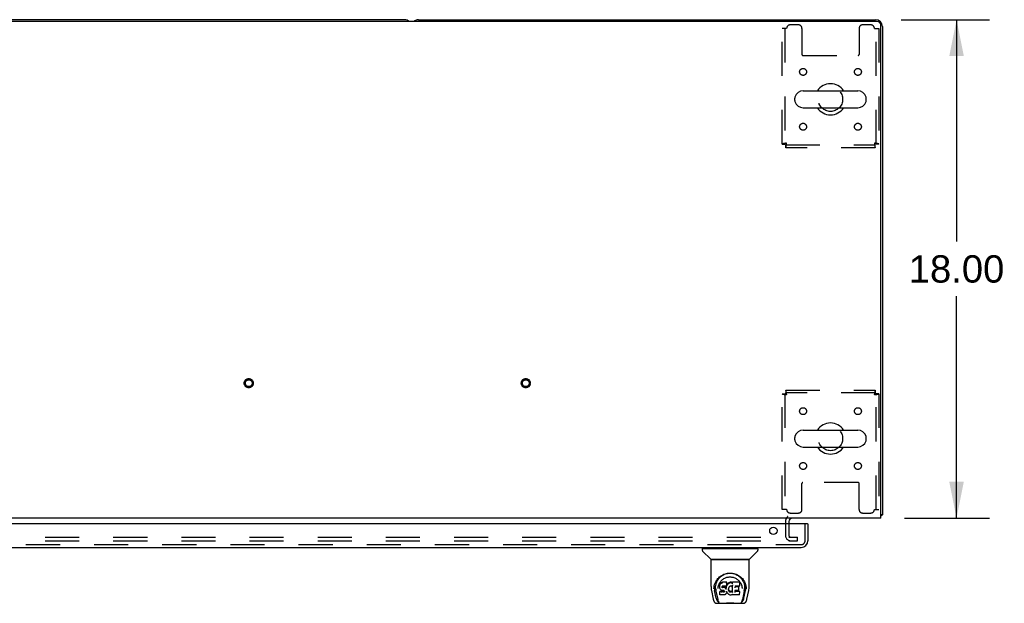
# Model space of a CAD drawing. Header units: inches. Extents: x 0 to 224, y 0 to 145.
# Tile 79 of 89: x 113 to 149, y 103 to 124. Entities that reach past the tile are written whole.
import ezdxf

# ---------------------------------------------------------------- set-up
doc = ezdxf.new("R2010")
doc.units = ezdxf.units.IN
doc.header["$LTSCALE"] = 12.302632
doc.header["$MEASUREMENT"] = 0
doc.linetypes.add('HIDDEN', pattern=[0.2, 0.1, -0.1])
doc.layers.get('0').update_dxf_attribs({"linetype": 'CONTINUOUS'})
for name, color, linetype in [('DEFAULT_2', 8, 'HIDDEN'), ('DIMENSIONS', 7, 'CONTINUOUS'), ('MAIN_DOOR_ASSEMBLY', 7, 'CONTINUOUS')]:
    doc.layers.add(name, color=color, linetype=linetype)
doc.styles.get("Standard").update_dxf_attribs({"font": 'arial.ttf'})
doc.dimstyles.new('DIMSTYLE_1', dxfattribs={"dimtxt": 0.986842, "dimasz": 1.315789, "dimexe": 0.09, "dimexo": 0.07, "dimgap": 0.0375, "dimtad": 0, "dimtih": 1, "dimtoh": 1, "dimzin": 4, "dimdsep": 46, "dimtxsty": 'Standard', "dimblk": '_FILLED', "dimblk1": '_FILLED', "dimblk2": '_FILLED', "dimcen": 0.09, "dimadec": 3, "dimazin": 1, "dimtfac": 1, "dimtdec": 3, "dimtofl": 0, "dimtmove": 0, "dimatfit": 3, "dimldrblk": '_FILLED', "dimfxl": 0, "dimtolj": 1, "dimtzin": 4, "dimarcsym": 0})

# ---------------------------------------------------------------- blocks, each defined once
blk = doc.blocks.new('_FILLED')
at = {"color": 0, "linetype": 'ByBlock'}
blk.add_solid([(0, 0), (-1, 0.2), (-1, -0.2)], dxfattribs=at)
blk = doc.blocks.new('*D2')
at = {"layer": 'DIMENSIONS', "color": 2, "linetype": 'Continuous'}
for p, q in [((144.815, 123.615), (148.003, 123.615)), ((146.819, 123.615), (146.819, 115.602)), ((146.819, 105.615), (146.819, 113.628)), ((144.94, 105.615), (148.003, 105.615))]:
    blk.add_line(p, q, dxfattribs=at)
at = {"layer": 'DIMENSIONS', "color": 2, "linetype": 'Continuous', "xscale": 1.3157894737, "yscale": 1.3157894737, "zscale": 1.3157894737}
for p, rotation in [((146.819, 123.615), 90), ((146.819, 105.615), 270)]:
    blk.add_blockref('_FILLED', p, dxfattribs=dict(at, rotation=rotation))
at = {"layer": 'DIMENSIONS', "color": 2, "linetype": 'Continuous', "insert": (146.819, 115.108), "char_height": 0.9868, "width": 3.44844, "attachment_point": 2, "line_spacing_factor": 0.9}
blk.add_mtext('18.00', dxfattribs=at)

msp = doc.modelspace()

# ---------------------------------------------------------------- linework, layer by layer
at = {"color": 7, "linetype": 'Continuous'}
for p, q in [((143.956, 123.552), (44.831, 123.552)), ((126.894, 123.615), (94.644, 123.615)), ((127.394, 123.615), (143.894, 123.615)), ((144.081, 105.615), (144.081, 123.427)), ((144.144, 123.365), (144.144, 105.74)), ((141.281, 121.046), (143.256, 121.046)), ((140.981, 120.696), (140.981, 120.783)), ((143.556, 120.696), (143.556, 120.783)), ((141.281, 120.434), (143.256, 120.434)), ((141.281, 108.796), (143.256, 108.796)), ((140.981, 108.446), (140.981, 108.533)), ((143.556, 108.446), (143.556, 108.533)), ((141.281, 108.184), (143.256, 108.184)), ((144.081, 105.615), (44.706, 105.615)), ((144.144, 105.74), (144.081, 105.74)), ((140.769, 105.49), (140.769, 105.411))]:
    msp.add_line(p, q, dxfattribs=at)
for points in [[(144.083, 105.702), (144.085, 105.704), (144.088, 105.706), (144.091, 105.708), (144.094, 105.71), (144.097, 105.711), (144.101, 105.713), (144.105, 105.715), (144.109, 105.716), (144.113, 105.718), (144.12, 105.72)], [(144.12, 105.72), (144.123, 105.722), (144.127, 105.723), (144.129, 105.724), (144.132, 105.726), (144.135, 105.727), (144.137, 105.728), (144.139, 105.73), (144.14, 105.731), (144.142, 105.733), (144.143, 105.735), (144.143, 105.736), (144.144, 105.738), (144.144, 105.74)]]:
    msp.add_lwpolyline(points, dxfattribs=at)
for centre, radius, start, end in [((126.894, 123.365), 0.25, 48.5954, 90), ((127.394, 123.365), 0.25, 90, 131.4046), ((143.894, 123.365), 0.25, 0, 90), ((143.956, 123.427), 0.125, 0, 90), ((142.269, 120.74), 0.562, 32.956, 147.044), ((141.281, 120.74), 0.306, 90, 164.3697), ((143.256, 120.74), 0.306, 15.6303, 90), ((141.125, 120.783), 0.144, 164.3697, 180), ((141.125, 120.696), 0.144, 180, 195.6303), ((141.281, 120.74), 0.306, 195.6303, 270), ((143.256, 120.74), 0.306, 270, 344.3697), ((143.413, 120.783), 0.144, 0, 15.6303), ((143.413, 120.696), 0.144, 344.3697, 360), ((142.269, 120.74), 0.562, 212.9567, 327.0433), ((141.281, 108.49), 0.306, 90, 164.3697), ((142.269, 108.49), 0.562, 32.956, 147.044), ((143.256, 108.49), 0.306, 15.6303, 90), ((141.125, 108.533), 0.144, 164.3697, 180), ((141.125, 108.446), 0.144, 180, 195.6303), ((143.413, 108.533), 0.144, 0, 15.6303), ((143.413, 108.446), 0.144, 344.3697, 360), ((141.281, 108.49), 0.306, 195.6303, 270), ((142.269, 108.49), 0.562, 212.9567, 327.0433), ((143.256, 108.49), 0.306, 270, 344.3697), ((140.894, 105.49), 0.125, 90, 180)]:
    msp.add_arc(centre, radius, start, end, dxfattribs=at)
at = {"layer": 'DEFAULT_2', "color": 8, "linetype": 'HIDDEN'}
for p, q in [((141.113, 123.427), (140.811, 123.427)), ((143.727, 123.427), (143.425, 123.427)), ((140.686, 123.302), (140.519, 123.302)), ((140.519, 119.124), (140.519, 123.302)), ((140.623, 123.302), (140.623, 119.124)), ((141.238, 123.302), (141.238, 122.357)), ((143.3, 123.302), (143.3, 122.357)), ((143.852, 123.302), (144.019, 123.302)), ((143.915, 119.124), (143.915, 123.302)), ((144.019, 123.302), (144.019, 119.124)), ((141.268, 122.327), (143.27, 122.327)), ((140.519, 119.124), (140.623, 119.124)), ((140.653, 119.094), (143.885, 119.094)), ((140.653, 118.99), (140.653, 119.094)), ((143.885, 118.99), (143.885, 119.094)), ((144.019, 119.124), (143.915, 119.124)), ((143.885, 118.99), (140.653, 118.99)), ((140.653, 110.24), (143.885, 110.24)), ((140.653, 110.24), (140.653, 110.136)), ((143.885, 110.24), (143.885, 110.136)), ((140.519, 110.106), (140.623, 110.106)), ((140.519, 105.927), (140.519, 110.106)), ((140.623, 110.106), (140.623, 105.927)), ((143.885, 110.136), (140.653, 110.136)), ((144.019, 110.106), (143.915, 110.106)), ((143.915, 105.927), (143.915, 110.106)), ((144.019, 110.106), (144.019, 105.927)), ((141.238, 105.927), (141.238, 106.872)), ((143.27, 106.902), (141.268, 106.902)), ((143.3, 105.927), (143.3, 106.872)), ((140.686, 105.927), (140.519, 105.927)), ((143.852, 105.927), (144.019, 105.927)), ((140.811, 105.802), (141.113, 105.802)), ((143.425, 105.802), (143.727, 105.802)), ((140.644, 105.49), (140.644, 104.99)), ((140.769, 105.411), (140.769, 104.99)), ((111.456, 104.927), (140.738, 104.927)), ((140.765, 104.927), (141.081, 104.927)), ((141.081, 104.802), (141.081, 104.927)), ((111.456, 104.802), (140.738, 104.802)), ((140.765, 104.802), (141.081, 104.802))]:
    msp.add_line(p, q, dxfattribs=at)
for points in [[(140.686, 119.157), (140.667, 119.154), (140.649, 119.152), (140.631, 119.15), (140.613, 119.147), (140.597, 119.145), (140.582, 119.143), (140.568, 119.14), (140.555, 119.138), (140.544, 119.136), (140.535, 119.133), (140.528, 119.131), (140.523, 119.128), (140.52, 119.126), (140.519, 119.124)], [(140.686, 119.157), (140.679, 119.154), (140.672, 119.152), (140.665, 119.15), (140.659, 119.147), (140.652, 119.145), (140.647, 119.143), (140.641, 119.14), (140.637, 119.138), (140.633, 119.136), (140.629, 119.133), (140.626, 119.131), (140.624, 119.128), (140.623, 119.126), (140.623, 119.124)], [(140.653, 119.094), (140.655, 119.094), (140.658, 119.095), (140.66, 119.097), (140.662, 119.1), (140.665, 119.103), (140.667, 119.108), (140.669, 119.112), (140.672, 119.117), (140.674, 119.123), (140.676, 119.129), (140.679, 119.136), (140.681, 119.143), (140.684, 119.15), (140.686, 119.157)], [(140.653, 118.99), (140.655, 118.991), (140.658, 118.994), (140.66, 118.999), (140.662, 119.006), (140.665, 119.015), (140.667, 119.026), (140.669, 119.039), (140.672, 119.053), (140.674, 119.068), (140.676, 119.084), (140.679, 119.102), (140.681, 119.12), (140.684, 119.138), (140.686, 119.157)], [(144.019, 119.124), (144.018, 119.126), (144.015, 119.128), (144.01, 119.131), (144.002, 119.133), (143.993, 119.136), (143.982, 119.138), (143.97, 119.14), (143.956, 119.143), (143.941, 119.145), (143.924, 119.147), (143.907, 119.15), (143.889, 119.152), (143.871, 119.154), (143.852, 119.157)], [(143.852, 119.157), (143.854, 119.15), (143.857, 119.143), (143.859, 119.136), (143.861, 119.129), (143.864, 119.123), (143.866, 119.117), (143.868, 119.112), (143.871, 119.108), (143.873, 119.103), (143.875, 119.1), (143.878, 119.097), (143.88, 119.095), (143.883, 119.094), (143.885, 119.094)], [(143.915, 119.124), (143.914, 119.126), (143.913, 119.128), (143.911, 119.131), (143.909, 119.133), (143.905, 119.136), (143.901, 119.138), (143.896, 119.14), (143.891, 119.143), (143.885, 119.145), (143.879, 119.147), (143.873, 119.15), (143.866, 119.152), (143.859, 119.154), (143.852, 119.157)], [(143.852, 119.157), (143.854, 119.138), (143.857, 119.12), (143.859, 119.102), (143.861, 119.084), (143.864, 119.068), (143.866, 119.053), (143.868, 119.039), (143.871, 119.026), (143.873, 119.015), (143.875, 119.006), (143.878, 118.999), (143.88, 118.994), (143.883, 118.991), (143.885, 118.99)], [(140.686, 110.073), (140.684, 110.091), (140.681, 110.11), (140.679, 110.128), (140.676, 110.145), (140.674, 110.162), (140.672, 110.177), (140.669, 110.191), (140.667, 110.203), (140.665, 110.214), (140.662, 110.223), (140.66, 110.23), (140.658, 110.236), (140.655, 110.239), (140.653, 110.24)], [(143.885, 110.24), (143.883, 110.239), (143.88, 110.236), (143.878, 110.23), (143.875, 110.223), (143.873, 110.214), (143.871, 110.203), (143.868, 110.191), (143.866, 110.177), (143.864, 110.162), (143.861, 110.145), (143.859, 110.128), (143.857, 110.11), (143.854, 110.091), (143.852, 110.073)], [(140.519, 110.106), (140.52, 110.103), (140.523, 110.101), (140.528, 110.099), (140.535, 110.096), (140.544, 110.094), (140.555, 110.092), (140.568, 110.089), (140.582, 110.087), (140.597, 110.085), (140.613, 110.082), (140.631, 110.08), (140.649, 110.077), (140.667, 110.075), (140.686, 110.073)], [(140.623, 110.106), (140.623, 110.103), (140.624, 110.101), (140.626, 110.099), (140.629, 110.096), (140.633, 110.094), (140.637, 110.092), (140.641, 110.089), (140.647, 110.087), (140.652, 110.085), (140.659, 110.082), (140.665, 110.08), (140.672, 110.077), (140.679, 110.075), (140.686, 110.073)], [(140.686, 110.073), (140.684, 110.08), (140.681, 110.087), (140.679, 110.094), (140.676, 110.1), (140.674, 110.106), (140.672, 110.112), (140.669, 110.117), (140.667, 110.122), (140.665, 110.126), (140.662, 110.13), (140.66, 110.132), (140.658, 110.134), (140.655, 110.135), (140.653, 110.136)], [(143.885, 110.136), (143.883, 110.135), (143.88, 110.134), (143.878, 110.132), (143.875, 110.13), (143.873, 110.126), (143.871, 110.122), (143.868, 110.117), (143.866, 110.112), (143.864, 110.106), (143.861, 110.1), (143.859, 110.094), (143.857, 110.087), (143.854, 110.08), (143.852, 110.073)], [(143.852, 110.073), (143.871, 110.075), (143.889, 110.077), (143.907, 110.08), (143.924, 110.082), (143.941, 110.085), (143.956, 110.087), (143.97, 110.089), (143.982, 110.092), (143.993, 110.094), (144.002, 110.096), (144.01, 110.099), (144.015, 110.101), (144.018, 110.103), (144.019, 110.106)], [(143.852, 110.073), (143.859, 110.075), (143.866, 110.077), (143.873, 110.08), (143.879, 110.082), (143.885, 110.085), (143.891, 110.087), (143.896, 110.089), (143.901, 110.092), (143.905, 110.094), (143.909, 110.096), (143.911, 110.099), (143.913, 110.101), (143.914, 110.103), (143.915, 110.106)]]:
    msp.add_lwpolyline(points, dxfattribs=at)
for centre, radius in [((141.279, 121.729), 0.125), ((143.258, 121.729), 0.125), ((142.269, 120.74), 0.438), ((141.279, 119.75), 0.125), ((143.258, 119.75), 0.125), ((121.269, 110.49), 0.164), ((121.269, 110.49), 0.124), ((131.269, 110.49), 0.164), ((131.269, 110.49), 0.124), ((141.279, 109.479), 0.125), ((143.258, 109.479), 0.125), ((142.269, 108.49), 0.438), ((141.279, 107.5), 0.125), ((143.258, 107.5), 0.125)]:
    msp.add_circle(centre, radius, dxfattribs=at)
for centre, radius, start, end in [((140.811, 123.302), 0.125, 90, 180), ((141.113, 123.302), 0.125, 0, 90), ((143.425, 123.302), 0.125, 90, 180), ((143.727, 123.302), 0.125, 0, 90), ((141.268, 122.357), 0.03, 180, 270), ((143.27, 122.357), 0.03, 270, 360), ((141.268, 106.872), 0.03, 90, 180), ((143.27, 106.872), 0.03, 0, 90), ((140.811, 105.927), 0.125, 180, 270), ((141.113, 105.927), 0.125, 270, 360), ((143.425, 105.927), 0.125, 180, 270), ((143.727, 105.927), 0.125, 270, 360), ((140.894, 105.49), 0.25, 130.7609, 180), ((140.831, 104.99), 0.188, 180, 270), ((140.831, 104.99), 0.0625, 180, 270)]:
    msp.add_arc(centre, radius, start, end, dxfattribs=at)
at = {"layer": 'MAIN_DOOR_ASSEMBLY', "color": 3, "linetype": 'Continuous'}
for p, q in [((141.436, 105.411), (110.539, 105.411)), ((141.456, 105.411), (141.456, 104.803)), ((110.765, 104.557), (141.21, 104.557))]:
    msp.add_line(p, q, dxfattribs=at)
at = {"layer": 'MAIN_DOOR_ASSEMBLY', "color": 8, "linetype": 'HIDDEN'}
for p, q in [((141.352, 104.803), (141.352, 105.411)), ((110.765, 104.661), (141.21, 104.661))]:
    msp.add_line(p, q, dxfattribs=at)
at = {"layer": 'MAIN_DOOR_ASSEMBLY', "color": 7, "linetype": 'Continuous'}
for p, q in [((141.436, 105.411), (141.456, 105.411)), ((137.64, 104.51), (137.64, 104.455)), ((137.648, 104.517), (139.64, 104.517)), ((137.699, 104.517), (137.699, 104.557)), ((139.589, 104.517), (139.589, 104.557)), ((139.648, 104.51), (139.648, 104.455)), ((137.946, 104.132), (137.651, 104.427)), ((139.342, 104.132), (139.636, 104.427)), ((137.955, 103.144), (137.955, 104.108)), ((139.325, 104.116), (137.963, 104.116)), ((139.321, 104.124), (137.967, 104.124)), ((138.029, 104.124), (138.027, 104.12)), ((138.027, 104.12), (138.027, 104.12)), ((139.261, 104.12), (139.259, 104.124)), ((139.261, 104.12), (139.261, 104.12)), ((139.333, 103.145), (139.333, 104.108)), ((138.211, 103.399), (138.237, 103.433)), ((138.062, 103.06), (138.066, 103.118)), ((138.066, 103.118), (138.074, 103.172)), ((138.076, 103.178), (138.075, 103.123)), ((138.268, 103.197), (138.267, 103.172)), ((138.268, 103.138), (138.267, 103.172)), ((138.273, 103.222), (138.268, 103.197)), ((138.269, 103.163), (138.268, 103.197)), ((138.269, 103.113), (138.268, 103.138)), ((138.268, 103.138), (138.268, 103.138)), ((138.273, 103.088), (138.269, 103.113)), ((138.269, 103.113), (138.269, 103.113)), ((138.283, 103.247), (138.273, 103.222)), ((138.274, 103.187), (138.273, 103.222)), ((138.283, 103.065), (138.273, 103.088)), ((138.273, 103.088), (138.273, 103.088)), ((138.298, 103.269), (138.283, 103.247)), ((138.284, 103.211), (138.283, 103.247)), ((138.308, 103.278), (138.298, 103.269)), ((138.298, 103.233), (138.298, 103.269)), ((138.319, 103.286), (138.308, 103.278)), ((138.308, 103.242), (138.308, 103.278)), ((138.342, 103.296), (138.319, 103.286)), ((138.319, 103.249), (138.319, 103.286)), ((138.368, 103.305), (138.342, 103.296)), ((138.342, 103.26), (138.342, 103.296)), ((138.359, 103.153), (138.357, 103.14)), ((138.357, 103.14), (138.357, 103.126)), ((138.357, 103.12), (138.357, 103.138)), ((138.358, 103.115), (138.359, 103.15)), ((138.361, 103.157), (138.359, 103.153)), ((138.362, 103.146), (138.359, 103.15)), ((138.364, 103.159), (138.361, 103.157)), ((138.361, 103.11), (138.362, 103.146)), ((138.365, 103.143), (138.362, 103.146)), ((138.375, 103.163), (138.364, 103.159)), ((138.377, 103.14), (138.365, 103.143)), ((138.365, 103.107), (138.365, 103.143)), ((138.521, 103.305), (138.368, 103.305)), ((138.368, 103.268), (138.368, 103.305)), ((138.389, 103.164), (138.375, 103.163)), ((138.4, 103.141), (138.377, 103.14)), ((138.377, 103.103), (138.377, 103.14)), ((138.377, 103.102), (138.377, 103.103)), ((138.502, 103.164), (138.389, 103.164)), ((138.389, 103.164), (138.389, 103.164)), ((138.425, 103.14), (138.4, 103.141)), ((138.4, 103.104), (138.4, 103.141)), ((138.4, 103.103), (138.4, 103.104)), ((138.45, 103.134), (138.425, 103.14)), ((138.425, 103.103), (138.425, 103.14)), ((138.425, 103.101), (138.425, 103.103)), ((138.463, 103.128), (138.45, 103.134)), ((138.45, 103.097), (138.45, 103.134)), ((138.462, 103.092), (138.463, 103.128)), ((138.474, 103.12), (138.463, 103.128)), ((138.473, 103.084), (138.474, 103.12)), ((138.492, 103.102), (138.474, 103.12)), ((138.491, 103.067), (138.492, 103.102)), ((138.501, 103.088), (138.492, 103.102)), ((138.505, 103.13), (138.501, 103.088)), ((138.501, 103.051), (138.501, 103.088)), ((138.514, 103.165), (138.502, 103.164)), ((138.502, 103.164), (138.502, 103.164)), ((138.508, 103.153), (138.505, 103.13)), ((138.505, 103.095), (138.505, 103.13)), ((138.512, 103.164), (138.508, 103.153)), ((138.509, 103.118), (138.508, 103.153)), ((138.518, 103.177), (138.514, 103.165)), ((138.515, 103.14), (138.515, 103.166)), ((138.52, 103.191), (138.518, 103.177)), ((138.518, 103.177), (138.518, 103.177)), ((138.52, 103.27), (138.521, 103.305)), ((138.521, 103.216), (138.52, 103.191)), ((138.523, 103.197), (138.52, 103.188)), ((138.52, 103.191), (138.52, 103.191)), ((138.522, 103.25), (138.521, 103.305)), ((138.521, 103.215), (138.522, 103.25)), ((138.534, 103.218), (138.523, 103.197)), ((138.524, 103.162), (138.523, 103.197)), ((138.547, 103.237), (138.534, 103.218)), ((138.535, 103.182), (138.534, 103.218)), ((138.563, 103.255), (138.547, 103.237)), ((138.548, 103.201), (138.547, 103.237)), ((138.58, 103.271), (138.563, 103.255)), ((138.563, 103.219), (138.563, 103.255)), ((138.599, 103.285), (138.58, 103.271)), ((138.58, 103.235), (138.58, 103.271)), ((138.59, 103.091), (138.587, 103.065)), ((138.594, 103.102), (138.59, 103.091)), ((138.599, 103.113), (138.594, 103.102)), ((138.622, 103.295), (138.599, 103.285)), ((138.6, 103.249), (138.599, 103.285)), ((138.613, 103.135), (138.599, 103.113)), ((138.621, 103.144), (138.613, 103.135)), ((138.629, 103.15), (138.62, 103.144)), ((138.645, 103.301), (138.622, 103.295)), ((138.622, 103.259), (138.622, 103.295)), ((138.653, 103.16), (138.629, 103.15)), ((138.669, 103.303), (138.645, 103.301)), ((138.646, 103.264), (138.645, 103.301)), ((138.664, 103.162), (138.653, 103.16)), ((138.675, 103.162), (138.664, 103.162)), ((138.669, 103.303), (138.693, 103.303)), ((138.669, 103.266), (138.669, 103.303)), ((138.669, 103.265), (138.669, 103.266)), ((138.686, 103.159), (138.675, 103.162)), ((138.698, 103.155), (138.686, 103.159)), ((138.706, 103.301), (138.693, 103.303)), ((138.693, 103.266), (138.693, 103.303)), ((138.693, 103.264), (138.693, 103.266)), ((138.719, 103.296), (138.706, 103.301)), ((138.706, 103.264), (138.706, 103.301)), ((138.732, 103.202), (138.716, 103.163)), ((138.718, 103.26), (138.719, 103.296)), ((138.731, 103.288), (138.719, 103.296)), ((138.979, 103.303), (138.731, 103.303)), ((138.731, 103.253), (138.731, 103.303)), ((138.737, 102.95), (138.732, 103.202)), ((138.734, 103.208), (138.733, 103.206)), ((138.733, 103.206), (138.733, 103.205)), ((138.733, 103.205), (138.733, 103.205)), ((138.733, 103.205), (138.733, 103.204)), ((138.733, 103.204), (138.733, 103.204)), ((138.733, 103.204), (138.733, 103.204)), ((138.733, 103.204), (138.733, 103.203)), ((138.733, 103.203), (138.733, 103.203)), ((138.734, 103.211), (138.734, 103.209)), ((138.734, 103.209), (138.734, 103.208)), ((138.822, 103.164), (138.821, 103.105)), ((138.979, 103.164), (138.822, 103.164)), ((138.948, 103.14), (138.822, 103.14)), ((138.96, 103.019), (138.962, 103.126)), ((138.994, 103.178), (138.995, 103.286)), ((138.995, 103.317), (139.012, 103.292)), ((139.077, 103.104), (139.08, 103.074)), ((139.2, 103.222), (139.213, 103.171)), ((139.212, 103.178), (139.212, 103.123)), ((137.97, 103.001), (138.035, 102.696)), ((138.062, 103.061), (138.062, 103.06)), ((138.143, 102.728), (138.087, 103.004)), ((138.123, 103.07), (138.125, 103.045)), ((138.134, 102.98), (138.196, 102.676)), ((138.208, 103.074), (138.208, 103.073)), ((138.281, 102.971), (138.273, 102.963)), ((138.275, 102.851), (138.273, 102.963)), ((138.282, 102.843), (138.275, 102.85)), ((138.343, 102.972), (138.281, 102.971)), ((138.281, 102.935), (138.281, 102.971)), ((138.428, 102.843), (138.282, 102.843)), ((138.282, 102.843), (138.282, 102.843)), ((138.283, 103.065), (138.283, 103.064)), ((138.297, 103.043), (138.283, 103.064)), ((138.314, 103.025), (138.297, 103.043)), ((138.297, 103.043), (138.297, 103.043)), ((138.336, 103.011), (138.314, 103.025)), ((138.314, 103.025), (138.314, 103.025)), ((138.348, 103.007), (138.336, 103.011)), ((138.336, 103.011), (138.336, 103.011)), ((138.403, 102.972), (138.343, 102.972)), ((138.343, 102.935), (138.343, 102.972)), ((138.343, 102.935), (138.343, 102.934)), ((138.361, 103.004), (138.348, 103.007)), ((138.409, 103.004), (138.361, 103.004)), ((138.417, 102.973), (138.403, 102.972)), ((138.404, 102.936), (138.403, 102.972)), ((138.404, 102.936), (138.404, 102.934)), ((138.409, 103.004), (138.409, 103.005)), ((138.415, 103.003), (138.409, 103.004)), ((138.42, 103.002), (138.415, 103.003)), ((138.422, 102.976), (138.417, 102.973)), ((138.417, 102.937), (138.417, 102.973)), ((138.425, 102.998), (138.42, 103.002)), ((138.426, 102.98), (138.422, 102.976)), ((138.422, 102.94), (138.422, 102.976)), ((138.429, 102.993), (138.425, 102.998)), ((138.432, 102.988), (138.426, 102.98)), ((138.427, 102.944), (138.426, 102.98)), ((138.441, 102.845), (138.428, 102.843)), ((138.435, 102.981), (138.429, 102.994)), ((138.435, 102.956), (138.435, 102.982)), ((138.437, 102.968), (138.435, 102.982)), ((138.437, 102.962), (138.437, 102.972)), ((138.453, 102.849), (138.441, 102.845)), ((138.474, 102.863), (138.453, 102.849)), ((138.453, 102.849), (138.453, 102.849)), ((138.491, 102.88), (138.474, 102.863)), ((138.474, 102.863), (138.474, 102.863)), ((138.499, 102.891), (138.491, 102.88)), ((138.491, 102.88), (138.491, 102.88)), ((138.504, 102.902), (138.499, 102.891)), ((138.499, 102.891), (138.499, 102.891)), ((138.503, 103.044), (138.503, 103.045)), ((138.514, 102.925), (138.504, 102.902)), ((138.504, 102.902), (138.504, 102.902)), ((138.521, 102.949), (138.514, 102.925)), ((138.514, 102.925), (138.514, 102.925)), ((138.52, 102.96), (138.52, 102.961)), ((138.52, 102.959), (138.52, 102.96)), ((138.521, 102.958), (138.52, 102.959)), ((138.52, 102.959), (138.52, 102.959)), ((138.521, 102.958), (138.521, 102.958)), ((138.541, 102.921), (138.521, 102.957)), ((138.521, 102.957), (138.521, 102.949)), ((138.521, 102.949), (138.521, 102.949)), ((138.554, 102.902), (138.541, 102.921)), ((138.541, 102.921), (138.541, 102.921)), ((138.57, 102.885), (138.554, 102.902)), ((138.554, 102.902), (138.554, 102.902)), ((138.587, 102.87), (138.57, 102.885)), ((138.57, 102.885), (138.57, 102.885)), ((138.587, 103.065), (138.586, 103.039)), ((138.587, 103.061), (138.587, 103.066)), ((138.59, 103.049), (138.587, 103.061)), ((138.587, 103.027), (138.587, 103.061)), ((138.605, 102.856), (138.587, 102.87)), ((138.587, 102.87), (138.587, 102.87)), ((138.589, 103.014), (138.59, 103.049)), ((138.599, 103.025), (138.59, 103.049)), ((138.612, 103.003), (138.599, 103.025)), ((138.599, 102.99), (138.599, 103.025)), ((138.615, 102.851), (138.605, 102.856)), ((138.605, 102.856), (138.605, 102.856)), ((138.611, 102.967), (138.612, 103.003)), ((138.619, 102.994), (138.612, 103.003)), ((138.626, 102.847), (138.615, 102.851)), ((138.615, 102.851), (138.615, 102.851)), ((138.629, 102.985), (138.619, 102.994)), ((138.619, 102.958), (138.619, 102.994)), ((138.649, 102.841), (138.626, 102.847)), ((138.628, 102.949), (138.629, 102.985)), ((138.639, 102.978), (138.629, 102.985)), ((138.65, 102.974), (138.639, 102.978)), ((138.639, 102.942), (138.639, 102.978)), ((138.671, 102.839), (138.649, 102.841)), ((138.662, 102.972), (138.65, 102.974)), ((138.65, 102.937), (138.65, 102.974)), ((138.662, 102.972), (138.675, 102.971)), ((138.662, 102.935), (138.662, 102.972)), ((138.662, 102.933), (138.662, 102.935)), ((138.694, 102.842), (138.671, 102.839)), ((138.671, 102.84), (138.671, 102.839)), ((138.687, 102.973), (138.675, 102.971)), ((138.675, 102.934), (138.675, 102.971)), ((138.675, 102.933), (138.675, 102.934)), ((138.699, 102.977), (138.687, 102.973)), ((138.687, 102.936), (138.687, 102.973)), ((138.716, 102.849), (138.694, 102.842)), ((138.71, 102.982), (138.699, 102.977)), ((138.699, 102.94), (138.699, 102.977)), ((138.72, 102.989), (138.71, 102.982)), ((138.71, 102.946), (138.71, 102.982)), ((138.735, 102.86), (138.716, 102.849)), ((138.716, 102.849), (138.716, 102.849)), ((138.721, 102.953), (138.72, 102.989)), ((138.741, 102.86), (138.735, 102.86)), ((138.739, 102.942), (138.738, 102.943)), ((138.74, 102.851), (138.74, 102.86)), ((138.98, 102.843), (138.749, 102.843)), ((138.821, 103.008), (138.819, 102.934)), ((138.948, 103.008), (138.82, 103.008)), ((138.98, 102.968), (138.82, 102.968)), ((138.988, 102.851), (138.99, 102.958)), ((139.08, 103.073), (139.08, 103.074)), ((139.154, 102.977), (139.092, 102.676)), ((139.144, 102.728), (139.201, 103.004)), ((139.226, 103.06), (139.226, 103.061)), ((139.253, 102.696), (139.318, 103.001)), ((138.159, 102.541), (139.128, 102.541)), ((138.202, 102.62), (138.209, 102.62)), ((138.209, 102.62), (138.212, 102.611)), ((138.213, 102.608), (138.212, 102.611)), ((138.999, 102.541), (138.999, 102.541)), ((139.075, 102.608), (139.076, 102.611)), ((139.076, 102.611), (139.078, 102.62)), ((139.078, 102.62), (139.085, 102.62)), ((139.128, 102.541), (139.129, 102.541))]:
    msp.add_line(p, q, dxfattribs=at)
for points in [[(138.026, 104.119), (138.025, 104.118), (138.025, 104.117), (138.025, 104.116), (138.024, 104.116), (138.025, 104.116)], [(138.027, 104.12), (138.026, 104.119), (138.026, 104.119)], [(139.262, 104.119), (139.262, 104.119), (139.261, 104.12)], [(139.263, 104.116), (139.263, 104.116), (139.263, 104.116), (139.263, 104.117), (139.262, 104.118), (139.262, 104.119)], [(138.074, 103.172), (138.087, 103.223), (138.104, 103.27), (138.124, 103.315), (138.148, 103.357), (138.173, 103.395), (138.201, 103.431), (138.232, 103.464), (138.265, 103.495), (138.301, 103.523), (138.34, 103.549), (138.381, 103.572), (138.424, 103.592), (138.467, 103.607), (138.511, 103.62), (138.556, 103.628), (138.6, 103.633), (138.644, 103.635), (138.688, 103.633), (138.732, 103.628), (138.777, 103.62), (138.821, 103.607), (138.864, 103.591), (138.907, 103.572), (138.948, 103.549), (138.986, 103.523), (139.022, 103.495), (139.056, 103.464), (139.087, 103.431), (139.115, 103.395), (139.14, 103.356), (139.163, 103.315), (139.184, 103.27), (139.2, 103.222)], [(138.237, 103.433), (138.264, 103.464), (138.292, 103.492)], [(138.276, 103.292), (138.293, 103.316), (138.311, 103.34), (138.33, 103.361), (138.351, 103.382), (138.374, 103.4), (138.398, 103.418), (138.423, 103.434), (138.449, 103.448), (138.476, 103.461), (138.504, 103.471), (138.532, 103.48), (138.56, 103.486), (138.588, 103.491), (138.616, 103.493), (138.644, 103.494), (138.671, 103.493), (138.699, 103.491), (138.727, 103.486), (138.755, 103.48), (138.783, 103.471), (138.811, 103.461), (138.839, 103.448), (138.865, 103.434), (138.89, 103.418), (138.914, 103.401), (138.936, 103.382), (138.957, 103.361), (138.977, 103.34), (138.995, 103.317)], [(138.292, 103.492), (138.321, 103.518), (138.352, 103.54), (138.383, 103.559)], [(138.383, 103.559), (138.415, 103.576), (138.447, 103.591), (138.48, 103.602)], [(138.48, 103.602), (138.512, 103.612), (138.545, 103.62), (138.578, 103.625), (138.61, 103.628), (138.643, 103.629), (138.675, 103.628), (138.708, 103.625), (138.74, 103.62), (138.773, 103.613)], [(138.773, 103.613), (138.805, 103.603), (138.837, 103.592), (138.869, 103.578)], [(138.869, 103.578), (138.901, 103.561), (138.932, 103.542), (138.963, 103.52), (138.993, 103.495), (139.021, 103.468), (139.049, 103.437), (139.074, 103.403), (139.097, 103.365), (139.118, 103.325), (139.136, 103.282), (139.15, 103.237), (139.159, 103.19), (139.165, 103.143)], [(137.955, 103.145), (137.956, 103.111), (137.959, 103.071), (137.964, 103.032), (137.97, 103.001)], [(138.075, 103.123), (138.076, 103.089), (138.08, 103.045), (138.087, 103.004)], [(138.123, 103.07), (138.122, 103.094), (138.123, 103.141), (138.128, 103.188), (138.138, 103.234), (138.151, 103.279), (138.168, 103.322), (138.188, 103.362), (138.211, 103.399)], [(138.208, 103.074), (138.21, 103.104), (138.216, 103.141)], [(138.216, 103.141), (138.224, 103.176), (138.234, 103.208), (138.247, 103.238)], [(138.247, 103.238), (138.26, 103.266), (138.276, 103.292)], [(138.268, 103.138), (138.268, 103.137), (138.268, 103.137), (138.268, 103.137), (138.269, 103.137), (138.269, 103.136), (138.27, 103.136)], [(138.269, 103.162), (138.269, 103.162), (138.269, 103.162), (138.27, 103.161), (138.27, 103.161), (138.27, 103.161), (138.271, 103.161)], [(138.269, 103.113), (138.269, 103.113), (138.269, 103.112), (138.269, 103.112), (138.27, 103.112), (138.27, 103.112), (138.271, 103.112)], [(138.273, 103.088), (138.274, 103.088), (138.274, 103.088), (138.274, 103.087), (138.275, 103.087), (138.275, 103.087)], [(138.274, 103.187), (138.274, 103.187), (138.274, 103.186), (138.275, 103.186), (138.275, 103.186), (138.276, 103.186), (138.276, 103.186)], [(138.284, 103.211), (138.284, 103.211), (138.284, 103.211), (138.284, 103.21), (138.285, 103.21), (138.285, 103.21), (138.285, 103.21)], [(138.298, 103.232), (138.299, 103.232), (138.299, 103.232), (138.299, 103.232), (138.299, 103.232), (138.3, 103.231), (138.3, 103.231)], [(138.308, 103.242), (138.308, 103.241), (138.309, 103.241), (138.309, 103.241), (138.309, 103.241), (138.309, 103.241), (138.309, 103.24)], [(138.319, 103.249), (138.319, 103.249), (138.319, 103.249), (138.32, 103.249), (138.32, 103.248), (138.32, 103.248), (138.32, 103.248)], [(138.342, 103.26), (138.342, 103.259), (138.342, 103.259), (138.343, 103.259), (138.343, 103.259), (138.343, 103.259), (138.343, 103.258)], [(138.355, 103.139), (138.356, 103.139), (138.356, 103.139), (138.357, 103.139), (138.357, 103.14), (138.357, 103.14), (138.357, 103.14)], [(138.355, 103.125), (138.355, 103.125), (138.355, 103.125), (138.356, 103.125), (138.356, 103.125), (138.356, 103.126), (138.357, 103.126)], [(138.355, 103.118), (138.355, 103.118), (138.356, 103.119), (138.356, 103.119), (138.357, 103.119), (138.357, 103.119), (138.357, 103.12)], [(138.357, 103.153), (138.358, 103.152), (138.359, 103.153), (138.359, 103.153), (138.359, 103.153), (138.359, 103.153)], [(138.357, 103.113), (138.357, 103.113), (138.357, 103.113), (138.358, 103.113), (138.358, 103.114), (138.358, 103.114), (138.358, 103.114)], [(138.36, 103.157), (138.36, 103.157), (138.361, 103.157), (138.361, 103.157), (138.361, 103.157)], [(138.36, 103.109), (138.36, 103.109), (138.36, 103.109), (138.361, 103.109), (138.361, 103.109), (138.361, 103.11), (138.361, 103.11)], [(138.363, 103.159), (138.363, 103.159), (138.364, 103.159), (138.364, 103.159), (138.364, 103.159)], [(138.364, 103.105), (138.364, 103.106), (138.364, 103.106), (138.365, 103.106), (138.365, 103.106), (138.365, 103.106), (138.365, 103.107)], [(138.368, 103.268), (138.368, 103.268), (138.368, 103.267), (138.368, 103.267), (138.368, 103.267), (138.368, 103.267), (138.368, 103.266)], [(138.375, 103.163), (138.375, 103.163), (138.375, 103.163), (138.375, 103.163)], [(138.449, 103.096), (138.449, 103.096), (138.449, 103.096), (138.45, 103.097), (138.45, 103.097), (138.45, 103.097), (138.45, 103.097)], [(138.461, 103.09), (138.461, 103.091), (138.462, 103.091), (138.462, 103.091), (138.462, 103.091), (138.462, 103.092), (138.462, 103.092)], [(138.472, 103.083), (138.472, 103.083), (138.472, 103.083), (138.473, 103.083), (138.473, 103.084), (138.473, 103.084), (138.473, 103.084)], [(138.507, 103.094), (138.507, 103.094), (138.506, 103.094), (138.506, 103.094), (138.506, 103.095), (138.505, 103.095), (138.505, 103.095)], [(138.511, 103.117), (138.511, 103.117), (138.51, 103.117), (138.51, 103.117), (138.509, 103.117), (138.509, 103.118), (138.509, 103.118)], [(138.514, 103.165), (138.514, 103.165), (138.513, 103.165), (138.513, 103.165), (138.513, 103.165)], [(138.514, 103.165), (138.514, 103.165), (138.514, 103.165), (138.514, 103.165)], [(138.517, 103.139), (138.516, 103.139), (138.516, 103.139), (138.516, 103.139), (138.515, 103.139), (138.515, 103.14), (138.515, 103.14)], [(138.518, 103.177), (138.518, 103.177), (138.518, 103.176), (138.517, 103.176), (138.517, 103.176), (138.516, 103.176)], [(138.52, 103.268), (138.519, 103.268), (138.519, 103.267), (138.519, 103.267), (138.519, 103.267), (138.518, 103.267), (138.518, 103.266)], [(138.52, 103.191), (138.52, 103.191), (138.52, 103.191), (138.519, 103.19), (138.519, 103.19), (138.518, 103.19), (138.518, 103.19)], [(138.521, 103.216), (138.521, 103.215), (138.521, 103.215), (138.521, 103.215), (138.52, 103.214), (138.52, 103.214), (138.519, 103.214)], [(138.525, 103.16), (138.525, 103.16), (138.525, 103.161), (138.524, 103.161), (138.524, 103.161), (138.524, 103.161), (138.524, 103.162)], [(138.536, 103.181), (138.536, 103.181), (138.536, 103.181), (138.535, 103.181), (138.535, 103.182), (138.535, 103.182), (138.535, 103.182)], [(138.549, 103.2), (138.549, 103.2), (138.549, 103.2), (138.549, 103.2), (138.548, 103.201), (138.548, 103.201), (138.548, 103.201)], [(138.564, 103.217), (138.564, 103.218), (138.564, 103.218), (138.564, 103.218), (138.563, 103.218), (138.563, 103.218), (138.563, 103.219)], [(138.581, 103.234), (138.581, 103.234), (138.581, 103.234), (138.581, 103.234), (138.58, 103.234), (138.58, 103.235), (138.58, 103.235)], [(138.59, 103.091), (138.59, 103.09), (138.59, 103.09), (138.589, 103.09), (138.589, 103.09), (138.588, 103.09)], [(138.594, 103.102), (138.594, 103.102), (138.593, 103.102), (138.593, 103.101), (138.592, 103.101), (138.592, 103.101)], [(138.599, 103.113), (138.599, 103.113), (138.599, 103.112), (138.598, 103.112), (138.598, 103.112)], [(138.601, 103.248), (138.6, 103.248), (138.6, 103.248), (138.6, 103.248), (138.6, 103.248), (138.6, 103.249), (138.6, 103.249)], [(138.613, 103.135), (138.613, 103.135), (138.613, 103.135), (138.612, 103.135), (138.612, 103.135), (138.612, 103.135)], [(138.62, 103.144), (138.62, 103.144), (138.62, 103.144), (138.62, 103.144), (138.619, 103.144)], [(138.623, 103.257), (138.622, 103.258), (138.622, 103.258), (138.622, 103.258), (138.622, 103.258), (138.622, 103.258), (138.622, 103.259)], [(138.629, 103.15), (138.629, 103.15), (138.629, 103.15), (138.628, 103.15)], [(138.646, 103.263), (138.646, 103.263), (138.646, 103.263), (138.646, 103.263), (138.646, 103.263), (138.646, 103.264), (138.646, 103.264)], [(138.653, 103.16), (138.653, 103.16), (138.652, 103.16), (138.652, 103.16)], [(138.664, 103.162), (138.664, 103.162), (138.664, 103.163), (138.664, 103.163)], [(138.675, 103.162), (138.675, 103.162), (138.675, 103.162), (138.675, 103.163)], [(138.686, 103.159), (138.686, 103.159), (138.687, 103.16), (138.687, 103.16)], [(138.698, 103.155), (138.698, 103.155), (138.7, 103.154), (138.702, 103.154), (138.704, 103.154), (138.707, 103.154), (138.709, 103.155), (138.711, 103.156), (138.712, 103.157), (138.714, 103.159), (138.715, 103.16), (138.716, 103.162), (138.716, 103.163)], [(138.699, 103.155), (138.698, 103.155), (138.698, 103.155), (138.698, 103.155)], [(138.705, 103.263), (138.705, 103.263), (138.705, 103.263), (138.705, 103.263), (138.706, 103.263), (138.706, 103.264), (138.706, 103.264)], [(138.718, 103.259), (138.718, 103.259), (138.718, 103.259), (138.718, 103.259), (138.718, 103.259), (138.718, 103.26), (138.718, 103.26)], [(138.733, 103.264), (138.733, 103.265), (138.733, 103.265), (138.732, 103.265), (138.732, 103.265), (138.732, 103.265), (138.732, 103.266)], [(138.733, 103.248), (138.733, 103.249), (138.733, 103.249), (138.733, 103.25), (138.732, 103.25), (138.732, 103.251), (138.732, 103.251)], [(138.733, 103.203), (138.733, 103.203), (138.732, 103.203)], [(138.732, 103.203), (138.732, 103.203), (138.732, 103.202), (138.732, 103.202)], [(138.819, 103.102), (138.819, 103.102), (138.82, 103.102), (138.82, 103.102), (138.82, 103.103), (138.82, 103.103), (138.82, 103.103)], [(138.82, 103.164), (138.82, 103.164), (138.821, 103.164), (138.821, 103.164), (138.821, 103.164), (138.821, 103.164), (138.822, 103.164)], [(138.979, 103.164), (138.98, 103.164), (138.983, 103.164), (138.985, 103.165), (138.987, 103.166), (138.989, 103.167), (138.99, 103.169), (138.992, 103.171), (138.993, 103.173), (138.993, 103.176), (138.994, 103.178)], [(139.012, 103.292), (139.027, 103.266), (139.041, 103.238)], [(139.041, 103.238), (139.053, 103.208), (139.064, 103.176), (139.072, 103.141), (139.077, 103.104)], [(139.165, 103.143), (139.166, 103.095), (139.165, 103.07)], [(139.201, 103.004), (139.208, 103.044), (139.212, 103.088), (139.212, 103.123)], [(139.213, 103.171), (139.222, 103.118), (139.226, 103.06)], [(139.318, 103.001), (139.323, 103.031), (139.329, 103.071), (139.332, 103.111), (139.333, 103.145)], [(138.125, 103.045), (138.127, 103.025), (138.13, 103.001), (138.134, 102.98)], [(138.143, 102.728), (138.147, 102.711), (138.152, 102.693), (138.157, 102.676), (138.162, 102.661), (138.168, 102.648), (138.175, 102.638), (138.182, 102.629), (138.189, 102.624), (138.196, 102.621), (138.202, 102.62)], [(138.274, 102.928), (138.274, 102.928), (138.274, 102.927), (138.275, 102.927), (138.275, 102.927), (138.275, 102.927), (138.276, 102.927)], [(138.275, 102.851), (138.275, 102.85), (138.275, 102.85)], [(138.275, 102.85), (138.276, 102.85), (138.276, 102.85), (138.277, 102.85), (138.277, 102.85)], [(138.281, 102.935), (138.282, 102.934), (138.282, 102.934), (138.282, 102.934), (138.282, 102.934), (138.282, 102.933), (138.282, 102.933)], [(138.282, 102.843), (138.283, 102.843), (138.283, 102.843), (138.283, 102.843), (138.283, 102.843), (138.283, 102.843), (138.283, 102.844)], [(138.283, 103.064), (138.283, 103.064), (138.283, 103.064), (138.284, 103.064), (138.284, 103.064)], [(138.297, 103.043), (138.297, 103.043), (138.297, 103.043), (138.297, 103.043), (138.298, 103.043), (138.298, 103.043)], [(138.314, 103.025), (138.314, 103.025), (138.315, 103.025), (138.315, 103.025), (138.316, 103.025)], [(138.336, 103.011), (138.336, 103.011), (138.336, 103.011), (138.336, 103.012)], [(138.348, 103.007), (138.348, 103.007), (138.348, 103.007), (138.349, 103.007)], [(138.361, 103.004), (138.361, 103.004), (138.361, 103.005), (138.361, 103.005)], [(138.415, 103.003), (138.415, 103.003), (138.415, 103.004), (138.416, 103.004)], [(138.417, 102.937), (138.417, 102.936), (138.418, 102.936), (138.418, 102.936), (138.418, 102.936), (138.418, 102.935), (138.418, 102.935)], [(138.42, 103.002), (138.421, 103.002), (138.421, 103.002), (138.421, 103.002)], [(138.422, 102.939), (138.422, 102.939), (138.422, 102.939), (138.423, 102.939), (138.423, 102.939), (138.423, 102.938), (138.423, 102.938)], [(138.425, 102.998), (138.425, 102.998), (138.426, 102.998), (138.426, 102.998), (138.426, 102.998)], [(138.427, 102.944), (138.427, 102.944), (138.427, 102.944), (138.427, 102.944), (138.428, 102.943), (138.428, 102.943), (138.428, 102.943)], [(138.428, 102.843), (138.428, 102.843), (138.428, 102.843), (138.428, 102.843), (138.428, 102.843), (138.428, 102.843), (138.428, 102.844)], [(138.429, 102.993), (138.429, 102.993), (138.43, 102.993), (138.43, 102.993), (138.431, 102.993)], [(138.435, 102.981), (138.435, 102.981), (138.435, 102.981), (138.436, 102.981), (138.436, 102.981), (138.437, 102.981)], [(138.435, 102.956), (138.435, 102.955), (138.435, 102.955), (138.436, 102.955), (138.436, 102.955), (138.436, 102.955), (138.437, 102.954)], [(138.437, 102.968), (138.437, 102.968), (138.438, 102.967), (138.438, 102.967), (138.438, 102.967), (138.439, 102.967), (138.439, 102.967)], [(138.437, 102.962), (138.437, 102.961), (138.437, 102.961), (138.438, 102.961), (138.438, 102.961), (138.438, 102.96), (138.439, 102.96)], [(138.441, 102.845), (138.441, 102.845), (138.441, 102.845), (138.44, 102.845)], [(138.453, 102.849), (138.453, 102.849), (138.452, 102.849), (138.452, 102.849)], [(138.474, 102.863), (138.473, 102.863), (138.473, 102.863), (138.473, 102.863), (138.472, 102.863)], [(138.49, 103.065), (138.49, 103.065), (138.49, 103.065), (138.491, 103.066), (138.491, 103.066), (138.491, 103.066), (138.491, 103.066)], [(138.491, 102.88), (138.491, 102.88), (138.491, 102.88), (138.491, 102.88), (138.49, 102.88), (138.49, 102.88)], [(138.499, 102.891), (138.498, 102.891), (138.498, 102.89), (138.498, 102.89), (138.497, 102.89)], [(138.503, 103.045), (138.502, 103.047), (138.502, 103.049), (138.502, 103.05), (138.501, 103.05)], [(138.504, 102.902), (138.504, 102.902), (138.504, 102.901), (138.503, 102.901), (138.503, 102.901)], [(138.514, 102.925), (138.514, 102.925), (138.513, 102.924), (138.513, 102.924), (138.512, 102.924), (138.512, 102.924)], [(138.521, 102.949), (138.52, 102.948), (138.52, 102.948), (138.52, 102.948), (138.52, 102.948), (138.519, 102.948), (138.519, 102.948)], [(138.52, 102.961), (138.52, 102.961), (138.52, 102.962)], [(138.521, 102.957), (138.521, 102.957), (138.521, 102.957), (138.521, 102.957), (138.521, 102.957), (138.521, 102.958), (138.521, 102.958), (138.521, 102.958)], [(138.521, 102.957), (138.521, 102.957), (138.521, 102.957), (138.521, 102.957), (138.521, 102.957)], [(138.541, 102.921), (138.541, 102.921), (138.542, 102.92), (138.542, 102.92), (138.543, 102.92)], [(138.554, 102.902), (138.555, 102.902), (138.555, 102.902), (138.555, 102.902), (138.556, 102.902), (138.556, 102.902)], [(138.57, 102.885), (138.57, 102.885), (138.57, 102.885), (138.571, 102.885), (138.571, 102.885)], [(138.585, 103.039), (138.585, 103.039), (138.585, 103.038), (138.585, 103.038), (138.584, 103.038), (138.584, 103.038), (138.584, 103.038)], [(138.587, 103.065), (138.587, 103.065), (138.586, 103.065), (138.586, 103.064), (138.586, 103.064), (138.585, 103.064), (138.585, 103.064)], [(138.586, 103.026), (138.586, 103.026), (138.586, 103.026), (138.586, 103.026), (138.585, 103.025), (138.585, 103.025), (138.585, 103.025)], [(138.589, 103.014), (138.589, 103.014), (138.589, 103.014), (138.588, 103.013), (138.588, 103.013), (138.588, 103.013), (138.587, 103.013)], [(138.587, 102.87), (138.587, 102.87), (138.587, 102.87), (138.588, 102.87), (138.588, 102.87)], [(138.599, 102.99), (138.598, 102.99), (138.598, 102.989), (138.598, 102.989), (138.598, 102.989), (138.597, 102.989), (138.597, 102.989)], [(138.605, 102.856), (138.605, 102.856), (138.605, 102.856), (138.606, 102.856), (138.606, 102.856)], [(138.609, 102.966), (138.61, 102.966), (138.61, 102.966), (138.61, 102.966), (138.611, 102.967), (138.611, 102.967), (138.611, 102.967)], [(138.615, 102.851), (138.616, 102.851), (138.616, 102.851), (138.616, 102.851)], [(138.618, 102.956), (138.618, 102.956), (138.618, 102.957), (138.618, 102.957), (138.619, 102.957), (138.619, 102.957), (138.619, 102.958)], [(138.626, 102.847), (138.626, 102.847), (138.627, 102.847), (138.627, 102.848)], [(138.627, 102.948), (138.628, 102.948), (138.628, 102.948), (138.628, 102.948), (138.628, 102.948), (138.628, 102.949), (138.628, 102.949)], [(138.638, 102.94), (138.638, 102.941), (138.638, 102.941), (138.638, 102.941), (138.638, 102.941), (138.639, 102.942), (138.639, 102.942)], [(138.649, 102.936), (138.65, 102.936), (138.65, 102.936), (138.65, 102.936), (138.65, 102.937), (138.65, 102.937), (138.65, 102.937)], [(138.649, 102.841), (138.649, 102.842), (138.649, 102.842), (138.649, 102.842)], [(138.687, 102.935), (138.687, 102.935), (138.687, 102.935), (138.687, 102.936), (138.687, 102.936), (138.687, 102.936), (138.687, 102.936)], [(138.694, 102.843), (138.694, 102.842), (138.694, 102.842), (138.694, 102.842)], [(138.7, 102.939), (138.7, 102.939), (138.699, 102.939), (138.699, 102.939), (138.699, 102.94), (138.699, 102.94), (138.699, 102.94)], [(138.711, 102.944), (138.711, 102.944), (138.711, 102.945), (138.711, 102.945), (138.711, 102.945), (138.711, 102.945), (138.71, 102.946)], [(138.716, 102.849), (138.716, 102.849), (138.716, 102.849), (138.716, 102.849)], [(138.736, 102.986), (138.735, 102.987), (138.735, 102.988), (138.734, 102.989), (138.733, 102.989), (138.732, 102.99), (138.732, 102.99), (138.731, 102.991), (138.73, 102.991), (138.729, 102.991), (138.728, 102.991), (138.728, 102.991), (138.727, 102.991)], [(138.734, 102.861), (138.735, 102.861), (138.735, 102.86), (138.735, 102.86), (138.735, 102.86), (138.735, 102.86), (138.735, 102.86)], [(138.738, 102.943), (138.738, 102.945), (138.737, 102.946), (138.737, 102.949)], [(138.74, 102.851), (138.741, 102.85), (138.741, 102.848), (138.742, 102.846), (138.743, 102.845), (138.745, 102.844), (138.746, 102.843), (138.748, 102.843), (138.749, 102.843)], [(138.742, 102.861), (138.742, 102.861), (138.742, 102.86), (138.741, 102.86), (138.741, 102.86), (138.741, 102.86), (138.741, 102.86)], [(138.817, 102.93), (138.818, 102.93), (138.818, 102.931), (138.818, 102.931), (138.818, 102.931), (138.819, 102.931), (138.819, 102.932)], [(138.819, 103.008), (138.819, 103.008), (138.819, 103.008), (138.819, 103.008), (138.82, 103.008), (138.82, 103.008), (138.82, 103.008)], [(138.948, 103.008), (138.95, 103.008), (138.952, 103.008), (138.953, 103.009), (138.955, 103.01), (138.956, 103.011), (138.957, 103.012), (138.958, 103.014), (138.959, 103.015), (138.96, 103.017), (138.96, 103.019)], [(138.98, 102.843), (138.981, 102.843), (138.983, 102.843), (138.984, 102.844), (138.985, 102.845), (138.987, 102.846), (138.988, 102.848), (138.988, 102.85), (138.988, 102.851)], [(139.085, 102.62), (139.091, 102.621), (139.099, 102.624), (139.106, 102.63), (139.113, 102.638), (139.119, 102.649), (139.125, 102.661), (139.131, 102.676), (139.136, 102.693), (139.141, 102.711), (139.144, 102.728)], [(139.154, 102.977), (139.154, 102.98), (139.155, 102.983), (139.155, 102.986), (139.156, 102.989), (139.156, 102.992), (139.157, 102.995), (139.157, 102.998), (139.158, 103.001), (139.158, 103.004), (139.159, 103.007), (139.159, 103.011), (139.16, 103.014), (139.16, 103.017), (139.161, 103.021), (139.161, 103.025), (139.161, 103.028), (139.162, 103.032), (139.162, 103.036), (139.162, 103.04), (139.163, 103.044), (139.165, 103.07)], [(138.035, 102.696), (138.038, 102.683), (138.043, 102.664), (138.048, 102.647), (138.053, 102.632), (138.059, 102.619), (138.065, 102.606), (138.071, 102.595), (138.078, 102.584), (138.086, 102.575), (138.096, 102.566), (138.106, 102.558), (138.117, 102.551), (138.129, 102.546), (138.142, 102.543)], [(138.142, 102.543), (138.156, 102.541), (138.159, 102.541)], [(138.196, 102.676), (138.198, 102.666), (138.2, 102.654), (138.203, 102.642), (138.206, 102.63), (138.209, 102.62)], [(138.249, 102.589), (138.244, 102.589), (138.239, 102.589), (138.234, 102.59), (138.23, 102.592), (138.226, 102.594), (138.222, 102.597), (138.219, 102.6), (138.216, 102.603), (138.213, 102.607), (138.213, 102.608)], [(138.213, 102.608), (138.219, 102.597), (138.225, 102.585), (138.232, 102.575), (138.239, 102.566), (138.246, 102.559), (138.254, 102.553), (138.262, 102.547), (138.272, 102.544), (138.281, 102.541), (138.288, 102.541)], [(138.373, 102.541), (138.395, 102.542), (138.418, 102.543), (138.442, 102.545), (138.468, 102.548), (138.496, 102.551), (138.524, 102.553), (138.553, 102.556), (138.583, 102.557), (138.613, 102.559), (138.644, 102.559), (138.674, 102.559), (138.704, 102.557), (138.734, 102.556), (138.764, 102.553), (138.792, 102.551), (138.819, 102.548), (138.845, 102.545), (138.87, 102.543), (138.893, 102.542), (138.914, 102.541)], [(138.373, 102.541), (138.397, 102.542), (138.426, 102.543), (138.455, 102.546), (138.486, 102.549), (138.517, 102.551), (138.548, 102.554), (138.579, 102.556), (138.612, 102.557), (138.644, 102.557), (138.676, 102.557), (138.708, 102.556), (138.74, 102.554), (138.771, 102.551), (138.802, 102.549), (138.832, 102.546), (138.862, 102.543), (138.89, 102.542), (138.914, 102.541)], [(138.999, 102.541), (139.007, 102.541), (139.016, 102.544), (139.026, 102.547), (139.034, 102.553), (139.042, 102.559), (139.049, 102.567), (139.056, 102.575), (139.063, 102.585), (139.069, 102.597), (139.075, 102.608)], [(139.039, 102.589), (139.044, 102.589), (139.049, 102.589), (139.053, 102.59), (139.058, 102.592), (139.062, 102.594), (139.066, 102.597), (139.069, 102.6), (139.072, 102.603), (139.074, 102.607), (139.075, 102.608)], [(139.078, 102.62), (139.082, 102.631), (139.084, 102.642), (139.087, 102.654), (139.09, 102.666), (139.092, 102.676)], [(139.129, 102.541), (139.131, 102.541), (139.145, 102.542)], [(139.145, 102.542), (139.158, 102.546), (139.17, 102.551), (139.181, 102.557), (139.192, 102.565), (139.201, 102.574), (139.209, 102.584), (139.216, 102.594), (139.223, 102.606), (139.229, 102.618), (139.235, 102.632), (139.24, 102.647), (139.245, 102.664), (139.25, 102.682), (139.253, 102.696)]]:
    msp.add_lwpolyline(points, dxfattribs=at)
at = {"layer": 'MAIN_DOOR_ASSEMBLY', "color": 3, "linetype": 'Continuous'}
msp.add_circle((140.206, 105.161), 0.133, dxfattribs=at)
at = {"layer": 'MAIN_DOOR_ASSEMBLY', "color": 7, "linetype": 'Continuous'}
for centre, radius, start, end in [((137.648, 104.51), 0.00787, 90, 180), ((139.64, 104.51), 0.00787, 0, 90), ((137.679, 104.455), 0.0394, 180, 225), ((139.608, 104.455), 0.0394, 315, 360), ((137.967, 104.153), 0.0295, 225, 270), ((137.963, 104.108), 0.00787, 90, 180), ((138.137, 104.136), 0.0197, 270, 323.006), ((139.151, 104.136), 0.0197, 216.994, 270), ((139.321, 104.153), 0.0295, 270, 315), ((139.325, 104.108), 0.00787, 0, 90)]:
    msp.add_arc(centre, radius, start, end, dxfattribs=at)
at = {"layer": 'MAIN_DOOR_ASSEMBLY', "color": 3, "linetype": 'Continuous'}
msp.add_arc((141.21, 104.803), 0.246, 270, 360, dxfattribs=at)
at = {"layer": 'MAIN_DOOR_ASSEMBLY', "color": 8, "linetype": 'HIDDEN'}
msp.add_arc((141.21, 104.803), 0.142, 270, 360, dxfattribs=at)
at = {"layer": 'MAIN_DOOR_ASSEMBLY', "color": 7, "linetype": 'Continuous'}
for centre, major_axis, ratio, start_param, end_param in [((138.278, 103.198), (0.004, 0.0113), 0.082603, -3.358849, -3.237788), ((138.289, 103.22), (0.00493, 0.00872), 0.139701, -3.375731, -3.231538), ((138.305, 103.24), (0.00667, 0.00805), 0.161626, -3.329134, -3.201937), ((138.354, 103.128), (-0.00245, 0.00904), 0.086305, -3.009796, -2.851612), ((138.355, 103.12), (-0.00334, 0.00617), 0.202659, -3.013778, -2.795609), ((138.356, 103.115), (-0.0051, 0.00558), 0.236803, -3.069215, -2.893885), ((138.36, 103.11), (0.00537, -0.00361), 0.301523, 0.056707, 0.196496), ((138.518, 103.27), (-0.00006, 0.00283), 0.69468, -2.388692, -1.626091), ((138.733, 103.268), (-0.00005, 0.00283), 0.694711, -4.711973, -3.921462), ((138.733, 103.252), (-0.00119, 0.00309), 0.517372, 0.955426, 1.594301), ((138.819, 103.105), (0.00005, 0.00283), 0.694711, -2.361723, -1.571213), ((138.948, 103.127), (0, 0.0133), 0.999848, -1.588252, 0), ((138.979, 103.286), (0, 0.0161), 0.999848, -1.588252, 0), ((138.276, 102.931), (0.00133, 0.0034), 0.413699, -3.931587, -3.404362), ((138.284, 102.937), (0.00243, 0.00249), 0.565489, -3.661377, -3.398136), ((138.428, 102.945), (0.00623, 0.00529), 0.230667, 2.952001, 3.091843), ((138.439, 102.962), (0.00377, 0.00659), 0.191545, -3.454301, -3.256285), ((138.439, 102.969), (0.00243, 0.00802), 0.107328, -3.463611, -3.284363), ((138.485, 103.074), (-0.00628, 0.00793), 0.164287, -3.076154, -2.942496), ((138.503, 103.049), (-0.00129, 0.00383), 0.306196, 0.760017, 1.08509), ((138.604, 102.976), (-0.00646, 0.00915), 0.140046, -3.074302, -2.951316), ((138.727, 102.981), (0, 0.0108), 0.999848, 0, 0.641022), ((138.739, 102.947), (-0.00163, 0.00422), 0.284259, 0.65996, 1.068541), ((138.817, 102.934), (0.00005, 0.00283), 0.694711, -2.361723, -1.571213), ((138.98, 102.958), (0, 0.0104), 0.999848, -1.588252, 0)]:
    msp.add_ellipse(centre, major_axis=major_axis, ratio=ratio, start_param=start_param, end_param=end_param, dxfattribs=at)

# ---------------------------------------------------------------- dimensions: what is measured, and where the dimension line sits
at = {"layer": 'DIMENSIONS', "color": 2, "linetype": 'Continuous'}
dim = msp.add_linear_dim(base=(146.819, 105.615), p1=(144.745, 123.615), p2=(144.87, 105.615), angle=270, dimstyle='DIMSTYLE_1', dxfattribs=at)
dim.commit()
dim.dimension.update_dxf_attribs({"geometry": '*D2', "text_midpoint": (146.861, 114.609), "dimtype": 160})

doc.saveas('drawing.dxf')
